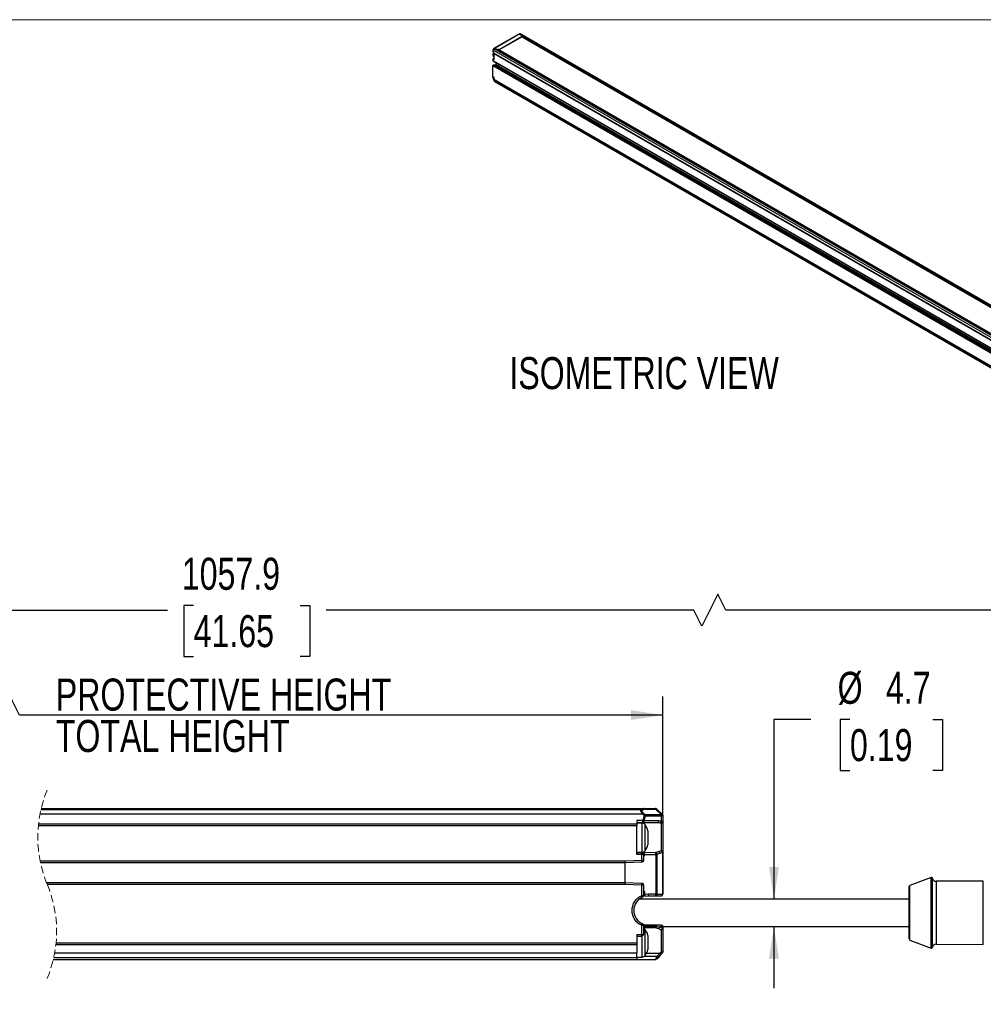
# Model space of a CAD drawing. Header units: millimetres. Extents: x 0 to 432, y 0 to 279.
# Tile 3 of 20: x 147 to 313, y 110 to 279. Entities that reach past the tile are written whole.
import ezdxf

# ---------------------------------------------------------------- set-up
doc = ezdxf.new("R2010")
doc.units = ezdxf.units.MM
doc.linetypes.add('HIDDEN', pattern=[1.905, 1.27, -0.635])
doc.layers.add('DIMENSIONS', color=140, linetype='Continuous', lineweight=25)
doc.layers.add('TEXT', color=140, linetype='Continuous', lineweight=25)
doc.styles.add('SLDTEXTSTYLE0', font='TXT', dxfattribs={"width": 0.75})
doc.dimstyles.new('SLDDIMSTYLE1', dxfattribs={"dimtxt": 5.5, "dimasz": 5.5, "dimexe": 0, "dimexo": 0.0625, "dimgap": 1.375, "dimtad": 0, "dimtih": 1, "dimtoh": 1, "dimdec": 1, "dimrnd": 1e-09, "dimzin": 12, "dimdsep": 46, "dimtxsty": 'SLDTEXTSTYLE0', "dimsah": 1, "dimcen": 0.09, "dimadec": 0, "dimazin": 3, "dimtfac": 1, "dimtdec": 1, "dimtofl": 0, "dimtmove": 0, "dimatfit": 3, "dimfxl": 0, "dimfrac": 2, "dimtolj": 1, "dimtzin": 12, "dimarcsym": 0})
doc.dimstyles.new('SLDDIMSTYLE2', dxfattribs={"dimtxt": 5.5, "dimasz": 5.5, "dimexe": 0, "dimexo": 0.0625, "dimgap": 1.375, "dimtad": 0, "dimtih": 1, "dimtoh": 1, "dimdec": 1, "dimrnd": 1e-09, "dimzin": 12, "dimdsep": 46, "dimtxsty": 'SLDTEXTSTYLE0', "dimsah": 1, "dimcen": 0.09, "dimadec": 0, "dimazin": 3, "dimtfac": 1, "dimtdec": 1, "dimtmove": 0, "dimatfit": 0, "dimfxl": 0, "dimfrac": 2, "dimtolj": 1, "dimtzin": 12, "dimarcsym": 0})

# ---------------------------------------------------------------- blocks, each defined once
blk = doc.blocks.new('SW_NOTE_0_2')
at = {"layer": 'TEXT', "color": 0, "char_height": 5.5, "attachment_point": 1, "style": 'SLDTEXTSTYLE0'}
for s, insert in [('PROTECTIVE HEIGHT', (0, 7.09)), ('TOTAL HEIGHT', (0, -0.02))]:
    blk.add_mtext(s, dxfattribs=dict(at, insert=insert))
blk = doc.blocks.new('_D_2')
at = {"layer": 'DIMENSIONS'}
for p, q in [((27.01, 143.05), (27.01, 163.13)), ((145.64, 162.7), (142.89, 157.2)), ((147.02, 159.95), (145.64, 162.7)), ((257.5, 142.9), (257.5, 163.13)), ((75.92, 160.76), (74.25, 160.76)), ((74.25, 160.76), (74.25, 152.03)), ((94.21, 160.76), (95.89, 160.76)), ((95.89, 160.76), (95.89, 152.03)), ((27.01, 159.95), (71.46, 159.95)), ((141.52, 159.95), (98.68, 159.95)), ((142.89, 157.2), (141.52, 159.95)), ((257.5, 159.95), (147.02, 159.95)), ((74.25, 152.03), (75.92, 152.03)), ((95.89, 152.03), (94.21, 152.03))]:
    blk.add_line(p, q, dxfattribs=at)
for points in [[(27.01, 159.95), (32.51, 159.11), (32.51, 160.8)], [(257.5, 159.95), (252, 160.8), (252, 159.11)]]:
    blk.add_solid(points, dxfattribs=at)
at = {"layer": 'DIMENSIONS', "char_height": 5.5, "attachment_point": 1, "style": 'SLDTEXTSTYLE0'}
for s, insert in [('970.3', (75.92, 168.97)), ('38.20', (75.92, 159.12))]:
    blk.add_mtext(s, dxfattribs=dict(at, insert=insert))
blk = doc.blocks.new('_D_3')
at = {"layer": 'DIMENSIONS'}
for p, q in [((27.01, 143.05), (27.01, 181.13)), ((345.1, 132.45), (345.1, 181.13)), ((266.95, 180.7), (264.2, 175.2)), ((268.33, 177.95), (266.95, 180.7)), ((27.01, 177.95), (172.44, 177.95)), ((176.91, 178.76), (175.23, 178.76)), ((175.23, 178.76), (175.23, 170.03)), ((195.2, 178.76), (196.87, 178.76)), ((196.87, 178.76), (196.87, 170.03)), ((262.83, 177.95), (199.67, 177.95)), ((264.2, 175.2), (262.83, 177.95)), ((345.1, 177.95), (268.33, 177.95)), ((175.23, 170.03), (176.91, 170.03)), ((196.87, 170.03), (195.2, 170.03))]:
    blk.add_line(p, q, dxfattribs=at)
for points in [[(27.01, 177.95), (32.51, 177.11), (32.51, 178.8)], [(345.1, 177.95), (339.6, 178.8), (339.6, 177.11)]]:
    blk.add_solid(points, dxfattribs=at)
at = {"layer": 'DIMENSIONS', "char_height": 5.5, "attachment_point": 1, "style": 'SLDTEXTSTYLE0'}
for s, insert in [('1057.9', (174.88, 186.97)), ('41.65', (176.91, 177.12))]:
    blk.add_mtext(s, dxfattribs=dict(at, insert=insert))
blk = doc.blocks.new('_D_4')
at = {"layer": 'DIMENSIONS'}
for p, q in [((282.92, 159.18), (276.57, 159.18)), ((276.57, 159.18), (276.57, 128.33)), ((289.62, 159.18), (287.94, 159.18)), ((287.94, 159.18), (287.94, 150.45)), ((303.84, 159.18), (305.52, 159.18)), ((305.52, 159.18), (305.52, 150.45)), ((287.94, 150.45), (289.62, 150.45)), ((305.52, 150.45), (303.84, 150.45)), ((276.57, 123.63), (276.57, 113.06))]:
    blk.add_line(p, q, dxfattribs=at)
for points in [[(276.57, 128.33), (277.41, 133.83), (275.72, 133.83)], [(276.57, 123.63), (275.72, 118.13), (277.41, 118.13)]]:
    blk.add_solid(points, dxfattribs=at)
at = {"layer": 'DIMENSIONS', "char_height": 5.5, "attachment_point": 1, "style": 'SLDTEXTSTYLE0'}
for s, insert in [('%%c', (287.5, 167.38)), ('4.7', (295.8, 167.38)), ('0.19', (289.62, 157.54))]:
    blk.add_mtext(s, dxfattribs=dict(at, insert=insert))

msp = doc.modelspace()

# ---------------------------------------------------------------- linework, layer by layer
at = {"color": 7, "linetype": 'Continuous', "lineweight": 18}
msp.add_line((0, 279.4), (431.8, 279.4), dxfattribs=at)
for p, q in [((232.78, 276.93), (228.65, 274.54)), ((232.82, 276.92), (228.68, 274.53)), ((233.32, 276.53), (229.36, 274.25)), ((233.32, 276.47), (229.39, 274.2)), ((232.79, 276.93), (232.78, 276.93)), ((232.79, 276.93), (232.79, 276.93)), ((232.94, 276.97), (232.8, 276.94)), ((232.83, 276.93), (232.82, 276.92)), ((232.83, 276.93), (232.97, 276.97)), ((414.32, 172.15), (232.83, 276.93)), ((232.97, 276.97), (415, 171.89)), ((415.07, 171.89), (233.05, 276.96)), ((233.21, 276.6), (233.24, 276.62)), ((233.32, 276.53), (233.21, 276.6)), ((233.24, 276.62), (414.26, 172.12)), ((233.26, 276.44), (414, 172.1)), ((233.32, 276.49), (233.32, 276.53)), ((233.32, 276.47), (233.32, 276.49)), ((233.32, 276.49), (414.07, 172.14)), ((228.32, 274.13), (228.31, 273.91)), ((228.34, 274.25), (228.32, 274.15)), ((228.34, 274.25), (228.32, 274.14)), ((228.37, 274.2), (228.32, 273.93)), ((228.32, 274.15), (228.32, 274.13)), ((228.32, 274.14), (228.32, 273.93)), ((228.32, 274.14), (228.32, 274.13)), ((228.34, 274.25), (228.38, 274.23)), ((228.34, 273.9), (228.4, 274.17)), ((228.4, 274.17), (410.46, 169.07)), ((228.47, 274.44), (228.43, 274.41)), ((228.47, 274.44), (228.44, 274.41)), ((228.44, 274.41), (228.47, 274.39)), ((228.63, 274.53), (228.47, 274.44)), ((228.48, 274.45), (228.47, 274.44)), ((228.48, 274.45), (228.65, 274.54)), ((228.63, 274.53), (228.49, 274.41)), ((228.53, 274.4), (228.67, 274.53)), ((410.55, 169.32), (228.53, 274.4)), ((228.67, 274.53), (228.68, 274.53)), ((228.68, 274.53), (410.17, 169.76)), ((229.21, 274.29), (229.25, 274.31)), ((410.23, 169.79), (229.21, 274.29)), ((410.24, 169.8), (229.24, 274.29)), ((229.36, 274.25), (229.25, 274.31)), ((229.25, 274.31), (229.25, 274.29)), ((229.36, 274.25), (229.36, 274.22)), ((228.3, 272.6), (228.3, 272.4)), ((228.31, 272.59), (228.31, 272.39)), ((228.44, 272.52), (228.31, 272.59)), ((228.31, 272.39), (228.78, 272.09)), ((228.44, 272.72), (228.33, 272.66)), ((228.33, 272.35), (228.79, 272.06)), ((228.48, 273.82), (228.34, 273.9)), ((228.35, 273.84), (228.47, 273.78)), ((228.4, 272.67), (228.44, 272.69)), ((228.44, 272.65), (228.4, 272.67)), ((228.44, 273.66), (228.48, 273.82)), ((410.18, 168.75), (228.44, 273.66)), ((228.44, 273.6), (228.44, 272.52)), ((228.44, 273.6), (410.17, 168.69)), ((228.28, 271.52), (228.28, 271.52)), ((228.28, 271.48), (228.28, 271.51)), ((228.28, 271.49), (228.28, 271.47)), ((228.28, 269.65), (228.28, 271.48)), ((228.3, 269.61), (228.3, 271.44)), ((228.78, 271.2), (228.3, 271.44)), ((228.39, 271.6), (228.34, 271.57)), ((228.34, 271.57), (228.34, 271.57)), ((228.41, 271.6), (228.36, 271.57)), ((228.36, 271.57), (228.36, 271.54)), ((228.83, 271.3), (228.36, 271.54)), ((228.39, 271.6), (228.39, 271.6)), ((228.91, 271.34), (228.41, 271.6)), ((228.42, 271.61), (228.42, 271.61)), ((228.78, 271.58), (228.42, 271.61)), ((228.42, 271.61), (228.42, 271.61)), ((228.43, 271.6), (228.94, 271.35)), ((228.78, 271.57), (228.43, 271.6)), ((228.76, 271.57), (228.76, 271.57)), ((228.78, 272.09), (409.79, 167.59)), ((229.26, 271.32), (228.78, 271.57)), ((409.79, 166.7), (228.78, 271.2)), ((228.79, 272.06), (409.81, 167.56)), ((228.83, 271.3), (228.91, 271.34)), ((409.85, 166.8), (228.83, 271.3)), ((228.86, 272.02), (228.86, 271.69)), ((228.86, 271.69), (228.86, 271.69)), ((228.87, 271.68), (228.87, 272.01)), ((228.87, 271.68), (229.34, 271.43)), ((228.91, 271.34), (409.93, 166.84)), ((409.96, 166.85), (228.94, 271.35)), ((228.94, 271.35), (229.26, 271.32)), ((410.28, 166.82), (229.26, 271.32)), ((229.34, 271.43), (229.34, 271.74)), ((410.36, 166.93), (229.34, 271.43)), ((228.44, 269.53), (228.3, 269.61)), ((228.32, 269.57), (228.31, 269.47)), ((228.32, 269.58), (228.44, 269.51)), ((228.44, 269.53), (228.44, 269.21)), ((228.44, 269.21), (410.17, 164.3)), ((228.44, 269.16), (410.18, 164.25)), ((228.52, 268.87), (228.44, 269.16)), ((410.26, 163.96), (228.52, 268.87)), ((228.57, 268.81), (410.3, 163.89)), ((150.73, 143.88), (251, 143.88)), ((251, 143.88), (251, 143.85)), ((251, 143.88), (254.35, 143.88)), ((251, 143.85), (254.2, 143.85)), ((254.2, 143.85), (253.79, 143.67)), ((253.94, 143.59), (254.35, 143.77)), ((254.2, 143.85), (254.35, 143.88)), ((254.39, 143.88), (254.34, 143.88)), ((254.35, 143.88), (256.09, 143.88)), ((254.5, 143.79), (254.35, 143.77)), ((254.5, 143.79), (256.24, 143.79)), ((257.2, 142.84), (256.24, 143.79)), ((256.45, 143.79), (257.41, 142.84)), ((150.53, 142.96), (254, 142.96)), ((253.79, 143.67), (150.68, 143.67)), ((254, 142.96), (254.3, 142.7)), ((254.3, 142.7), (254.07, 141.86)), ((254.15, 143.1), (254.45, 142.84)), ((254.28, 141.78), (254.51, 142.62)), ((254.45, 142.84), (257.14, 142.84)), ((254.51, 142.62), (257.21, 142.62)), ((257.14, 142.84), (257.2, 142.84)), ((257.21, 142.62), (257.28, 142.63)), ((257.21, 142.62), (257.21, 141.75)), ((257.44, 142.8), (257.39, 142.84)), ((257.41, 142.84), (257.41, 142.84)), ((257.45, 142.79), (257.44, 142.8)), ((257.49, 142.63), (257.5, 142.62)), ((257.5, 142.63), (257.5, 142.62)), ((257.5, 142.62), (257.5, 141.63)), ((150.24, 140.95), (253, 140.95)), ((253, 141.21), (150.26, 141.21)), ((254.07, 141.86), (253, 141.86)), ((253, 141.86), (253, 141.21)), ((253, 141.48), (254.07, 141.48)), ((253.96, 141.38), (253, 141.38)), ((253, 141.21), (253, 140.95)), ((253, 135.98), (253, 140.95)), ((253.96, 138.88), (253.96, 141.38)), ((254.07, 141.48), (254.07, 141.86)), ((254.07, 141.48), (256.57, 141.48)), ((256.79, 141.78), (254.28, 141.78)), ((254.43, 138.88), (254.43, 141.14)), ((256.57, 141.48), (256.99, 141.46)), ((256.65, 141.5), (256.69, 141.48)), ((257.21, 141.75), (256.79, 141.78)), ((257.2, 141.35), (257.2, 136.62)), ((257.42, 141.71), (257.5, 141.63)), ((257.48, 141.53), (257.48, 141.69)), ((257.5, 141.63), (257.5, 136.36)), ((253.96, 136.38), (253.96, 138.88)), ((254.94, 138.88), (254.94, 140.08)), ((254.94, 137.68), (254.94, 138.88)), ((253, 136.38), (253.96, 136.38)), ((253.9, 136.28), (253, 136.28)), ((253.9, 135.98), (253, 135.98)), ((256.27, 136.32), (253.9, 136.31)), ((253.9, 136.31), (253.9, 136.28)), ((253.9, 135.98), (253.9, 136.28)), ((254.2, 135.98), (253.9, 135.98)), ((253.9, 135.02), (253.9, 135.98)), ((254.07, 136.23), (254.15, 136.16)), ((254.2, 135.02), (254.2, 135.98)), ((254.27, 136.19), (254.35, 136.11)), ((254.28, 135.74), (254.35, 135.84)), ((254.38, 136.01), (256.28, 136.02)), ((256.76, 136.43), (256.27, 136.32)), ((256.28, 136.02), (256.28, 129.18)), ((256.98, 136.15), (256.48, 136.02)), ((256.48, 136.02), (256.48, 129.18)), ((257.2, 136.62), (256.76, 136.43)), ((257.41, 136.36), (256.98, 136.15)), ((257.41, 136.36), (257.41, 129.18)), ((257.5, 136.36), (257.5, 129.18)), ((150.54, 134.93), (251, 134.93)), ((150.6, 134.63), (251, 134.63)), ((251, 134.93), (253.9, 135.02)), ((251, 134.63), (251, 134.93)), ((251, 134.63), (253.91, 134.72)), ((251, 131.13), (251, 134.63)), ((253.9, 135.02), (254.2, 135.02)), ((303.54, 132.04), (299.93, 130.68)), ((303.54, 125.91), (303.54, 132.04)), ((251, 131.13), (151.66, 131.13)), ((251, 130.83), (151.78, 130.83)), ((251, 130.83), (251, 131.13)), ((253.91, 131.04), (251, 131.13)), ((253.9, 130.74), (251, 130.83)), ((253.9, 128.96), (253.9, 130.74)), ((254.2, 130.74), (253.9, 130.74)), ((254.2, 128.96), (254.2, 130.74)), ((299.8, 125.93), (299.8, 130.49)), ((299.93, 125.99), (299.93, 130.68)), ((303.81, 125.99), (303.81, 131.88)), ((312.52, 131.43), (304.4, 131.39)), ((304.4, 131.39), (304.4, 120.58)), ((312.52, 125.91), (312.52, 131.43)), ((253.9, 128.96), (254.11, 128.96)), ((254.11, 128.96), (254.2, 128.96)), ((254.2, 129.64), (254.39, 129.64)), ((254.39, 129.11), (254.39, 129.64)), ((255.01, 129.18), (254.39, 129.11)), ((254.45, 128.82), (255, 128.88)), ((255, 128.88), (256.27, 128.88)), ((256.28, 129.18), (255.01, 129.18)), ((256.27, 128.88), (257.2, 128.88)), ((256.28, 129.18), (256.48, 129.18)), ((256.48, 129.18), (257.41, 129.18)), ((257.41, 129.18), (257.5, 129.18)), ((299.8, 128.33), (253.43, 128.33)), ((299.8, 121.48), (299.8, 125.93)), ((299.93, 121.28), (299.93, 125.99)), ((303.54, 119.93), (303.54, 125.91)), ((303.81, 120.08), (303.81, 125.99)), ((312.52, 120.53), (312.52, 125.91)), ((254.2, 123.81), (253.9, 123.81)), ((253.9, 122.28), (253.9, 123.81)), ((254.2, 122.28), (254.2, 123.81)), ((254.2, 123.77), (254.2, 123.76)), ((254.28, 123.64), (254.28, 123.78)), ((254.28, 123.78), (255, 123.68)), ((254.28, 123.64), (254.28, 123.44)), ((256.16, 123.64), (254.28, 123.64)), ((256.14, 123.88), (255, 123.88)), ((255, 123.68), (255, 123.88)), ((255, 123.68), (256.14, 123.68)), ((257.2, 123.88), (256.14, 123.88)), ((256.14, 123.68), (256.14, 123.88)), ((256.16, 123.64), (256.16, 123.44)), ((256.41, 123.65), (256.91, 123.58)), ((256.41, 123.65), (256.41, 123.65)), ((257.41, 123.58), (256.91, 123.58)), ((256.97, 123.56), (256.91, 123.58)), ((257.41, 123.33), (256.97, 123.56)), ((257.41, 123.58), (257.41, 123.33)), ((257.48, 123.58), (257.41, 123.58)), ((257.5, 123.58), (257.48, 123.58)), ((257.49, 123.63), (299.8, 123.63)), ((257.5, 123.58), (257.5, 123.33)), ((253, 122.28), (253.9, 122.28)), ((253, 122.28), (253, 120.81)), ((253, 121.98), (253.9, 121.98)), ((253.9, 122.28), (254.11, 122.28)), ((253.96, 120.88), (253.96, 122.1)), ((254.11, 122.28), (254.2, 122.28)), ((254.24, 123.44), (254.28, 123.45)), ((254.28, 123.44), (256.16, 123.44)), ((254.43, 120.88), (254.43, 123.14)), ((254.94, 120.88), (254.94, 122.08)), ((256.16, 123.44), (256.76, 123.28)), ((256.76, 123.28), (257.2, 123.08)), ((257.2, 123.08), (257.2, 119.29)), ((257.5, 123.33), (257.5, 119.33)), ((153.26, 120.56), (253, 120.56)), ((153.29, 120.81), (253, 120.81)), ((253, 120.81), (253, 120.56)), ((253, 120.56), (253, 119.03)), ((253.96, 118.38), (253.96, 120.88)), ((254.43, 118.63), (254.43, 120.88)), ((254.94, 119.68), (254.94, 120.88)), ((299.93, 121.28), (303.54, 119.93)), ((304.4, 120.58), (312.52, 120.53)), ((253, 119.03), (153.04, 119.03)), ((253, 118.33), (253, 119.03)), ((256.46, 118.49), (254.3, 118.49)), ((254.67, 119.04), (256.96, 119.04)), ((256.96, 119.04), (256.46, 118.49)), ((256.6, 118.21), (257.1, 118.76)), ((257.1, 118.76), (256.6, 118.21)), ((256.62, 118.27), (257.12, 118.82)), ((257.2, 119.29), (256.96, 119.04)), ((257.1, 118.76), (257.34, 119.03)), ((253, 117.88), (152.8, 117.88)), ((253, 117.92), (152.81, 117.92)), ((152.9, 118.33), (253, 118.33)), ((253, 118.38), (253.96, 118.38)), ((253, 118.33), (253, 117.92)), ((253, 117.98), (256.25, 117.98)), ((253, 117.92), (253, 117.88))]:
    msp.add_line(p, q)
at = {"flags": 128}
for points in [[(228.47, 274.44), (228.47, 274.44), (228.47, 274.44)], [(228.65, 274.54), (228.65, 274.54), (228.65, 274.54), (228.65, 274.54), (228.66, 274.54), (228.66, 274.54), (228.66, 274.53), (228.67, 274.53), (228.67, 274.53)], [(228.32, 273.93), (228.31, 273.92), (228.31, 273.91)], [(256.48, 136.02), (256.44, 136.02), (256.39, 136.02), (256.33, 136.02), (256.28, 136.02)], [(253.9, 130.74), (253.9, 130.77), (253.9, 130.8), (253.9, 130.83), (253.9, 130.86), (253.9, 130.88), (253.9, 130.91), (253.9, 130.93), (253.9, 130.96)], [(254.02, 128.68), (254.01, 128.7), (253.98, 128.76), (253.94, 128.85), (253.9, 128.96)], [(253.9, 123.81), (253.94, 123.91), (253.98, 124), (254.01, 124.06), (254.02, 124.08)]]:
    msp.add_lwpolyline(points, dxfattribs=at)
for centre, radius, start, end in [((232.8, 276.89), 0.0402, 54.3818, 114.314), ((232.8, 276.89), 0.0463, 113.0316, 119.9924), ((232.8, 276.91), 0.0281, 38.3393, 97.6534), ((233.28, 276.56), 0.0769, 121.9547, 151.1444), ((228.34, 274.14), 0.0136, 168.3101, 182.4717), ((228.51, 274.4), 0.0606, 126.1097, 132.1826), ((228.51, 274.4), 0.0601, 119.9995, 126.1064), ((228.5, 274.37), 0.0407, 52.1831, 105.3701), ((228.65, 274.49), 0.0407, 52.1831, 105.3701), ((228.68, 274.49), 0.0606, 126.1097, 132.1826), ((228.68, 274.49), 0.0601, 119.9995, 126.1064), ((229.22, 274.27), 0.0268, 65.6929, 125.6176), ((228.32, 272.6), 0.0201, 114.3747, 174.3052), ((228.32, 272.61), 0.0201, 185.6948, 245.6253), ((228.32, 272.41), 0.0201, 185.6948, 245.6253), ((228.36, 273.94), 0.0407, 194.6433, 247.8229), ((228.38, 273.88), 0.0478, 158.7358, 231.2673), ((228.96, 273.36), 0.616, 145.5932, 211.4659), ((228.74, 273.6), 0.301, 168.1348, 179.654), ((228.35, 271.55), 0.0192, 57.4968, 115.2871), ((228.4, 271.58), 0.019, 57.3185, 117.5626), ((228.42, 271.59), 0.022, 90.4604, 120.6448), ((228.42, 271.58), 0.0267, 91.6911, 117.4864), ((228.42, 271.59), 0.0216, 61.2227, 89.7537), ((228.42, 271.58), 0.0254, 63.4046, 84.8109), ((228.77, 271.55), 0.0254, 63.4046, 84.8109), ((228.88, 271.7), 0.019, 182.4456, 242.6893), ((228.79, 269.4), 0.448, 161.271, 222.1612), ((228.64, 269.21), 0.204, 179.4895, 194.4264), ((228.62, 268.9), 0.107, 191.7334, 238.475), ((254.15, 143.57), 0.281, 45.117, 80.1456), ((254.34, 143.7), 0.188, 32.0795, 87.1967), ((255.28, 141.79), 1.34, 132.1563, 137.0998), ((254.07, 141.76), 0.964, 63.1671, 76.6254), ((254.75, 142.38), 0.554, 123.7316, 132.6732), ((254.14, 142.63), 0.371, 359.007, 33.6458), ((257.2, 142.62), 0.301, 22.3314, 32.9553), ((253.96, 140.82), 0.56, 34.0004, 89.9999), ((253.79, 140.74), 1.15, 70.0027, 76.023), ((254.02, 141.75), 0.268, 281.4236, 8.0475), ((253.93, 141.11), 0.762, 62.3529, 70.2862), ((251.09, 138.88), 4.03, 17.3378, 34.0015), ((256.52, 141.75), 0.268, 281.4265, 8.0446), ((251.09, 138.88), 4.03, 325.9551, 342.6637), ((253.9, 135.98), 0.3, 45.0026, 89.9976), ((253.96, 136.94), 0.56, 270.0036, 325.9684), ((256.38, 277.94), 141.95, 269.118, 269.1957), ((256.24, 136.13), 0.191, 28.8758, 83.1047), ((309.54, 136.47), 55.66, 181.704, 181.7945), ((303.61, 131.85), 0.2, 9.9031, 110.555), ((300, 130.49), 0.2, 110.5483, 180.002), ((304.4, 131.99), 0.6, 189.8949, 270.3252), ((255, 126.38), 2.5, 113.1333, 246.8667), ((251.99, 128.5), 2.48, 7.5155, 14.4075), ((252.57, 129.11), 2.44, 354.7189, 1.7647), ((257.2, 129.18), 0.3, 270.0024, 359.9938), ((257.19, 129.07), 0.191, 272.6177, 327.3503), ((253.9, 123.81), 0.3, 33.4244, 66.8775), ((255, 126.38), 2.5, 254.5336, 270.0005), ((253.96, 122.82), 0.56, 33.9925, 64.9959), ((251.09, 120.88), 4.03, 17.3378, 34.0016), ((300, 121.47), 0.2, 179.9977, 249.452), ((304.4, 119.98), 0.6, 89.6748, 170.1051), ((253.96, 118.94), 0.56, 270.0037, 325.9682), ((251.09, 120.88), 4.03, 325.9551, 342.6637), ((303.61, 120.12), 0.2, 249.4449, 350.0972)]:
    msp.add_arc(centre, radius, start, end)
at = {"color": 7, "linetype": 'HIDDEN', "lineweight": 18}
for centre, start, end in [((171.17, 138.97), 157.3801, 202.6199), ((132.35, 122.8), 337.3801, 22.6199)]:
    msp.add_arc(centre, 21.03, start, end, dxfattribs=at)
for centre, major_axis, ratio, start_param, end_param in [((232.82, 276.86), (-0.0232, 0.0766), 0.57909, 5.648717, 6.434116), ((233.09, 276.95), (0.272, 0.018), 0.140242, 3.315468, 3.348987), ((228.69, 274.47), (-0.04, 0.0693), 0.427872, 5.497862, 6.28326), ((228.95, 274.63), (0.279, 0.088), 0.172242, 3.264358, 3.297877)]:
    msp.add_ellipse(centre, major_axis=major_axis, ratio=ratio, start_param=start_param, end_param=end_param)
for points in [[(232.97, 276.97), (232.96, 276.98), (232.94, 276.98), (232.93, 276.97)], [(233, 276.97), (232.99, 276.98), (232.97, 276.98), (232.95, 276.97)], [(228.37, 274.2), (228.37, 274.19), (228.38, 274.18), (228.4, 274.17)], [(228.4, 274.21), (228.39, 274.22), (228.38, 274.22), (228.38, 274.23)], [(228.49, 274.41), (228.49, 274.4), (228.48, 274.4), (228.47, 274.39)], [(228.47, 274.39), (228.48, 274.39), (228.49, 274.38), (228.5, 274.37)], [(228.43, 273.8), (228.35, 273.67), (228.31, 273.52), (228.31, 273.39)], [(228.28, 271.48), (228.28, 271.49), (228.29, 271.51), (228.3, 271.52)], [(228.3, 271.44), (228.29, 271.45), (228.28, 271.46), (228.28, 271.48)], [(228.3, 271.52), (228.32, 271.54), (228.34, 271.54), (228.36, 271.54)], [(228.3, 271.44), (228.3, 271.44), (228.3, 271.44), (228.3, 271.44)], [(228.41, 271.6), (228.4, 271.6), (228.39, 271.6), (228.39, 271.6)], [(228.41, 271.6), (228.41, 271.6), (228.41, 271.6), (228.41, 271.6)], [(228.41, 271.6), (228.41, 271.6), (228.41, 271.6), (228.41, 271.6)], [(228.43, 271.6), (228.43, 271.6), (228.43, 271.6), (228.43, 271.6)], [(228.78, 271.57), (228.78, 271.57), (228.79, 271.57), (228.79, 271.57)], [(228.82, 271.62), (228.82, 271.62), (228.82, 271.62), (228.83, 271.61)], [(228.87, 271.68), (228.87, 271.68), (228.87, 271.68), (228.87, 271.68)], [(228.91, 271.34), (228.92, 271.35), (228.93, 271.35), (228.94, 271.35)], [(228.28, 269.65), (228.28, 269.63), (228.29, 269.62), (228.3, 269.61)]]:
    msp.add_open_spline(points, degree=3)
for points, knots in [([(232.93, 276.97), (232.93, 276.97), (232.94, 276.97), (232.95, 276.97), (232.95, 276.97)], [0, 0, 0, 0, 0.498412, 1, 1, 1, 1]), ([(233, 276.97), (233, 276.97), (232.99, 276.97), (232.98, 276.97), (232.97, 276.97)], [0, 0, 0, 0, 0.501138, 1, 1, 1, 1]), ([(233.05, 276.96), (233.05, 276.97), (233.04, 276.97), (233.03, 276.97), (233.02, 276.98), (233.01, 276.97), (233, 276.97)], [0, 0, 0, 0, 0.24952, 0.499228, 0.749322, 1, 1, 1, 1]), ([(228.44, 274.41), (228.43, 274.4), (228.42, 274.39), (228.4, 274.38), (228.39, 274.36), (228.38, 274.34), (228.37, 274.31), (228.36, 274.29), (228.35, 274.27), (228.35, 274.25), (228.34, 274.25)], [0, 0, 0, 0, 0.127227, 0.252587, 0.376682, 0.500131, 0.623563, 0.747609, 0.872887, 1, 1, 1, 1]), ([(228.37, 274.2), (228.37, 274.2), (228.37, 274.21), (228.38, 274.22), (228.38, 274.23)], [0, 0, 0, 0, 0.498412, 1, 1, 1, 1]), ([(228.47, 274.39), (228.46, 274.38), (228.45, 274.37), (228.43, 274.35), (228.42, 274.33), (228.4, 274.3), (228.39, 274.28), (228.38, 274.25), (228.38, 274.24), (228.38, 274.23)], [0, 0, 0, 0, 0.142804, 0.285702, 0.428607, 0.571491, 0.714367, 0.857224, 1, 1, 1, 1]), ([(228.5, 274.37), (228.49, 274.37), (228.48, 274.36), (228.47, 274.34), (228.45, 274.32), (228.44, 274.3), (228.43, 274.28), (228.42, 274.26), (228.41, 274.23), (228.41, 274.22), (228.4, 274.21)], [0, 0, 0, 0, 0.125369, 0.250435, 0.375295, 0.500049, 0.624797, 0.749639, 0.874673, 1, 1, 1, 1]), ([(228.4, 274.21), (228.4, 274.2), (228.4, 274.19), (228.4, 274.18), (228.4, 274.17)], [0, 0, 0, 0, 0.501138, 1, 1, 1, 1]), ([(228.53, 274.4), (228.52, 274.4), (228.51, 274.39), (228.5, 274.38), (228.5, 274.37)], [0, 0, 0, 0, 0.498446, 1, 1, 1, 1]), ([(228.31, 273.41), (228.31, 273.39), (228.3, 273.33), (228.32, 273.22), (228.36, 273.11), (228.41, 273.07), (228.44, 273.05)], [0, 0, 0, 0, 0.117587, 0.440491, 0.784769, 1, 1, 1, 1]), ([(228.3, 272.4), (228.3, 272.4), (228.3, 272.39), (228.31, 272.37), (228.32, 272.36), (228.32, 272.36), (228.32, 272.36)], [0, 0, 0, 0, 0.2769941, 0.56584, 0.8604888, 1, 1, 1, 1]), ([(228.43, 273.8), (228.39, 273.73), (228.34, 273.63), (228.31, 273.49), (228.31, 273.43), (228.31, 273.41)], [0, 0, 0, 0, 0.564229, 0.778404, 1, 1, 1, 1]), ([(228.4, 272.67), (228.39, 272.67), (228.38, 272.67), (228.37, 272.66), (228.36, 272.66), (228.35, 272.65), (228.34, 272.64), (228.33, 272.63), (228.32, 272.61), (228.31, 272.6), (228.31, 272.59)], [0, 0, 0, 0, 0.114331, 0.218978, 0.313961, 0.399311, 0.47507, 0.541301, 0.779651, 1, 1, 1, 1]), ([(228.31, 272.62), (228.31, 272.62), (228.31, 272.63), (228.32, 272.64), (228.32, 272.65), (228.33, 272.65), (228.34, 272.66), (228.36, 272.67), (228.38, 272.67), (228.4, 272.67)], [0, 0, 0, 0, 0.086891, 0.176045, 0.267898, 0.36285, 0.461263, 0.687858, 1, 1, 1, 1]), ([(228.31, 272.39), (228.31, 272.38), (228.31, 272.37), (228.32, 272.36), (228.32, 272.36), (228.33, 272.35), (228.33, 272.35)], [0, 0, 0, 0, 0.321793, 0.625465, 0.911002, 1, 1, 1, 1]), ([(228.32, 273.91), (228.32, 273.91), (228.31, 273.89), (228.32, 273.88), (228.33, 273.87)], [0, 0, 0, 0, 0.357228, 1, 1, 1, 1]), ([(228.33, 273.87), (228.33, 273.86), (228.34, 273.85), (228.35, 273.84), (228.35, 273.84)], [0, 0, 0, 0, 0.823092, 1, 1, 1, 1]), ([(228.36, 271.57), (228.35, 271.57), (228.34, 271.56), (228.33, 271.56), (228.32, 271.55), (228.31, 271.55), (228.3, 271.54), (228.28, 271.52), (228.28, 271.51), (228.28, 271.51)], [0, 0, 0, 0, 0.099655, 0.194211, 0.284907, 0.373142, 0.460437, 0.703503, 1, 1, 1, 1]), ([(228.3, 271.52), (228.3, 271.51), (228.29, 271.5), (228.29, 271.47), (228.3, 271.46), (228.3, 271.44)], [0, 0, 0, 0, 0.5, 0.5, 1, 1, 1, 1]), ([(228.34, 271.57), (228.33, 271.57), (228.33, 271.56), (228.32, 271.56), (228.31, 271.55), (228.3, 271.55), (228.3, 271.54), (228.3, 271.54)], [0, 0, 0, 0, 0.25, 0.25, 0.5, 0.5, 1, 1, 1, 1]), ([(228.36, 271.54), (228.34, 271.53), (228.33, 271.52), (228.31, 271.48), (228.3, 271.46), (228.3, 271.44)], [0, 0, 0, 0, 0.5, 0.5, 1, 1, 1, 1]), ([(228.39, 271.6), (228.39, 271.6), (228.4, 271.6), (228.41, 271.6), (228.41, 271.6)], [0, 0, 0, 0, 0.499954, 1, 1, 1, 1]), ([(228.41, 271.6), (228.41, 271.6), (228.42, 271.6), (228.43, 271.6), (228.43, 271.6)], [0, 0, 0, 0, 0.5000044, 1, 1, 1, 1]), ([(228.75, 271.59), (228.76, 271.61), (228.8, 271.66), (228.84, 271.74), (228.85, 271.8), (228.86, 271.83)], [0, 0, 0, 0, 0.286824, 0.643435, 1, 1, 1, 1]), ([(228.82, 271.62), (228.81, 271.6), (228.8, 271.59), (228.78, 271.58), (228.77, 271.57), (228.76, 271.57)], [0, 0, 0, 0, 0.5, 0.5, 1, 1, 1, 1]), ([(228.76, 271.57), (228.76, 271.57), (228.77, 271.58), (228.78, 271.58), (228.78, 271.57), (228.79, 271.57)], [0, 0, 0, 0, 0.301422, 0.638122, 1, 1, 1, 1]), ([(228.78, 272.09), (228.78, 272.09), (228.78, 272.07), (228.79, 272.06), (228.79, 272.06), (228.79, 272.06)], [0, 0, 0, 0, 0.499732, 0.999463, 1, 1, 1, 1]), ([(228.78, 271.2), (228.78, 271.2), (228.78, 271.21), (228.78, 271.22), (228.78, 271.24), (228.79, 271.25), (228.79, 271.26), (228.8, 271.27), (228.81, 271.28), (228.81, 271.28), (228.82, 271.29), (228.83, 271.29), (228.83, 271.3), (228.83, 271.3)], [0, 0, 0, 0, 0.113491, 0.222466, 0.326923, 0.426863, 0.522285, 0.613191, 0.69958, 0.781454, 0.858814, 0.931662, 1, 1, 1, 1]), ([(228.79, 271.57), (228.79, 271.57), (228.8, 271.58), (228.81, 271.59), (228.82, 271.6), (228.83, 271.61)], [0, 0, 0, 0, 0.5, 0.5, 1, 1, 1, 1]), ([(228.86, 271.76), (228.86, 271.75), (228.85, 271.72), (228.84, 271.69), (228.83, 271.66), (228.82, 271.63), (228.81, 271.61), (228.8, 271.6), (228.8, 271.6), (228.8, 271.6)], [0, 0, 0, 0, 0.172978, 0.332031, 0.481119, 0.621157, 0.753423, 0.879236, 1, 1, 1, 1]), ([(228.86, 271.69), (228.86, 271.68), (228.85, 271.67), (228.84, 271.64), (228.83, 271.63), (228.82, 271.62)], [0, 0, 0, 0, 0.5, 0.5, 1, 1, 1, 1]), ([(228.83, 271.61), (228.84, 271.62), (228.85, 271.63), (228.86, 271.66), (228.87, 271.67), (228.87, 271.68)], [0, 0, 0, 0, 0.5, 0.5, 1, 1, 1, 1]), ([(228.86, 271.69), (228.86, 271.69), (228.86, 271.69), (228.86, 271.68), (228.87, 271.68), (228.87, 271.68)], [0, 0, 0, 0, 0.327711, 0.664617, 1, 1, 1, 1]), ([(229.34, 271.43), (229.34, 271.41), (229.33, 271.38), (229.3, 271.33), (229.27, 271.32), (229.26, 271.32)], [0, 0, 0, 0, 0.5, 0.5, 1, 1, 1, 1]), ([(228.28, 269.64), (228.28, 269.64), (228.28, 269.63), (228.29, 269.61), (228.3, 269.59), (228.31, 269.58), (228.32, 269.58)], [0, 0, 0, 0, 0.206894, 0.444381, 0.712072, 1, 1, 1, 1]), ([(228.3, 269.61), (228.3, 269.61), (228.3, 269.59), (228.31, 269.58), (228.32, 269.58), (228.32, 269.58)], [0, 0, 0, 0, 0.374886, 0.749771, 1, 1, 1, 1]), ([(228.31, 269.49), (228.31, 269.47), (228.3, 269.41), (228.32, 269.3), (228.37, 269.18), (228.43, 269.13), (228.46, 269.11)], [0, 0, 0, 0, 0.109361, 0.409677, 0.729871, 1, 1, 1, 1]), ([(228.32, 269.58), (228.32, 269.58), (228.31, 269.55), (228.31, 269.52), (228.31, 269.49)], [0, 0, 0, 0, 0.034409, 1, 1, 1, 1]), ([(256.09, 143.88), (256.11, 143.88), (256.14, 143.88), (256.18, 143.86), (256.21, 143.83), (256.23, 143.81), (256.24, 143.79)], [0, 0, 0, 0, 0.231647, 0.471774, 0.726815, 1, 1, 1, 1]), ([(256.44, 143.79), (256.43, 143.81), (256.4, 143.83), (256.34, 143.86), (256.29, 143.88), (256.25, 143.88), (256.23, 143.88)], [0, 0, 0, 0, 0.248522, 0.501094, 0.753154, 1, 1, 1, 1]), ([(256.24, 143.88), (256.26, 143.88), (256.3, 143.88), (256.35, 143.86), (256.41, 143.83), (256.44, 143.81), (256.45, 143.79)], [0, 0, 0, 0, 0.250018, 0.499971, 0.750043, 1, 1, 1, 1]), ([(256.45, 143.79), (256.43, 143.8), (256.36, 143.81), (256.29, 143.8), (256.24, 143.79)], [0, 0, 0, 0, 0.296444, 1, 1, 1, 1]), ([(254, 142.96), (253.93, 143.05), (253.82, 143.19), (253.73, 143.4), (253.7, 143.58), (253.76, 143.64), (253.79, 143.67)], [0, 0, 0, 0, 0.390644, 0.675145, 0.856087, 1, 1, 1, 1]), ([(253.79, 143.67), (253.82, 143.66), (253.87, 143.65), (253.92, 143.61), (253.94, 143.59)], [0, 0, 0, 0, 0.485684, 1, 1, 1, 1]), ([(253.94, 143.59), (253.93, 143.59), (253.9, 143.57), (253.87, 143.53), (253.86, 143.49), (253.87, 143.43), (253.9, 143.37), (253.99, 143.25), (254.08, 143.16), (254.15, 143.1)], [0, 0, 0, 0, 0.079, 0.147509, 0.218203, 0.302804, 0.412783, 0.54808, 1, 1, 1, 1]), ([(254, 142.96), (254.01, 142.98), (254.04, 143.01), (254.08, 143.04), (254.11, 143.08), (254.14, 143.09), (254.15, 143.1)], [0, 0, 0, 0, 0.298631, 0.572183, 0.80905, 1, 1, 1, 1]), ([(257.14, 142.84), (257.15, 142.82), (257.17, 142.79), (257.19, 142.74), (257.2, 142.68), (257.2, 142.64), (257.21, 142.62)], [0, 0, 0, 0, 0.234387, 0.481672, 0.738357, 1, 1, 1, 1]), ([(257.2, 142.84), (257.24, 142.85), (257.31, 142.87), (257.38, 142.85), (257.41, 142.84)], [0, 0, 0, 0, 0.6444665, 1, 1, 1, 1]), ([(257.28, 142.63), (257.28, 142.65), (257.28, 142.69), (257.26, 142.74), (257.23, 142.8), (257.21, 142.83), (257.2, 142.84)], [0, 0, 0, 0, 0.252563, 0.509204, 0.761027, 1, 1, 1, 1]), ([(257.49, 142.63), (257.47, 142.63), (257.4, 142.65), (257.33, 142.64), (257.28, 142.63)], [0, 0, 0, 0, 0.335742, 1, 1, 1, 1]), ([(257.41, 142.84), (257.42, 142.83), (257.44, 142.8), (257.47, 142.74), (257.49, 142.69), (257.49, 142.65), (257.49, 142.63)], [0, 0, 0, 0, 0.246971, 0.499089, 0.751677, 1, 1, 1, 1]), ([(257.49, 142.68), (257.49, 142.7), (257.48, 142.74), (257.46, 142.77), (257.45, 142.79)], [0, 0, 0, 0, 0.495428, 1, 1, 1, 1]), ([(257.5, 142.62), (257.5, 142.64), (257.5, 142.68), (257.48, 142.72), (257.48, 142.74)], [0, 0, 0, 0, 0.47931, 1, 1, 1, 1]), ([(257.21, 141.75), (257.2, 141.72), (257.19, 141.65), (257.14, 141.55), (257.07, 141.48), (257.02, 141.46), (256.99, 141.46)], [0, 0, 0, 0, 0.275068, 0.553103, 0.799331, 1, 1, 1, 1]), ([(256.99, 141.46), (257.02, 141.45), (257.08, 141.44), (257.14, 141.42), (257.19, 141.39), (257.2, 141.36), (257.2, 141.35)], [0, 0, 0, 0, 0.364746, 0.643753, 0.841579, 1, 1, 1, 1]), ([(257.5, 141.63), (257.49, 141.6), (257.48, 141.52), (257.41, 141.43), (257.32, 141.36), (257.24, 141.35), (257.2, 141.35)], [0, 0, 0, 0, 0.243934, 0.491456, 0.743942, 1, 1, 1, 1]), ([(257.21, 141.75), (257.25, 141.75), (257.32, 141.74), (257.39, 141.72), (257.42, 141.71)], [0, 0, 0, 0, 0.573538, 1, 1, 1, 1]), ([(254.43, 136.63), (254.43, 136.63), (254.43, 136.57), (254.43, 137.06), (254.43, 137.28), (254.43, 138.1), (254.43, 138.61), (254.43, 138.88)], [0, 0, 0, 0, 0.000092, 0.076205, 0.292958, 0.617352, 1, 1, 1, 1]), ([(253.9, 136.31), (253.98, 136.3), (254.11, 136.28), (254.22, 136.22), (254.27, 136.19)], [0, 0, 0, 0, 0.586555, 1, 1, 1, 1]), ([(254.2, 135.98), (254.2, 136), (254.19, 136.04), (254.18, 136.1), (254.15, 136.15), (254.12, 136.18), (254.11, 136.19)], [0, 0, 0, 0, 0.2499956, 0.5000026, 0.7499889, 1, 1, 1, 1]), ([(254.27, 136.19), (254.26, 136.18), (254.23, 136.17), (254.19, 136.16), (254.15, 136.16), (254.13, 136.17), (254.13, 136.18)], [0, 0, 0, 0, 0.325339, 0.607254, 0.82817, 1, 1, 1, 1]), ([(254.17, 136.1), (254.18, 136.1), (254.2, 136.08), (254.24, 136.09), (254.29, 136.09), (254.33, 136.11), (254.35, 136.11)], [0, 0, 0, 0, 0.1266747, 0.345682, 0.6546309, 1, 1, 1, 1]), ([(254.35, 136.11), (254.36, 136.1), (254.38, 136.07), (254.38, 136.03), (254.38, 136.01)], [0, 0, 0, 0, 0.505756, 1, 1, 1, 1]), ([(254.35, 135.84), (254.36, 135.87), (254.38, 135.92), (254.38, 135.98), (254.38, 136.01)], [0, 0, 0, 0, 0.499614, 1, 1, 1, 1]), ([(256.28, 136.02), (256.28, 136.06), (256.28, 136.12), (256.27, 136.21), (256.27, 136.27), (256.27, 136.31), (256.27, 136.32)], [0, 0, 0, 0, 0.366633, 0.6562924, 0.8878605, 1, 1, 1, 1]), ([(256.41, 136.22), (256.41, 136.22), (256.41, 136.22), (256.41, 136.22), (256.41, 136.22), (256.41, 136.22), (256.41, 136.22), (256.41, 136.22), (256.42, 136.21), (256.42, 136.21), (256.43, 136.19), (256.44, 136.17), (256.47, 136.11), (256.48, 136.06), (256.48, 136.02)], [0, 0, 0, 0, 0.000147, 0.000301, 0.001105, 0.002412, 0.004171, 0.014958, 0.029641, 0.059297, 0.11913, 0.240614, 0.489876, 1, 1, 1, 1]), ([(256.76, 136.43), (256.79, 136.42), (256.84, 136.4), (256.91, 136.33), (256.96, 136.25), (256.97, 136.18), (256.98, 136.15)], [0, 0, 0, 0, 0.214029, 0.467399, 0.739438, 1, 1, 1, 1]), ([(257.2, 136.62), (257.24, 136.61), (257.31, 136.61), (257.41, 136.55), (257.48, 136.46), (257.49, 136.39), (257.5, 136.36)], [0, 0, 0, 0, 0.265652, 0.522351, 0.766011, 1, 1, 1, 1]), ([(257.2, 136.62), (257.23, 136.6), (257.28, 136.57), (257.34, 136.51), (257.38, 136.44), (257.4, 136.38), (257.41, 136.36)], [0, 0, 0, 0, 0.2724704, 0.4802225, 0.741763, 1, 1, 1, 1]), ([(257.48, 136.36), (257.47, 136.36), (257.45, 136.36), (257.43, 136.36), (257.41, 136.36)], [0, 0, 0, 0, 0.426058, 1, 1, 1, 1]), ([(257.5, 136.36), (257.5, 136.36), (257.49, 136.36), (257.48, 136.36), (257.48, 136.36)], [0, 0, 0, 0, 0.2523757, 1, 1, 1, 1]), ([(253.9, 134.81), (253.9, 134.83), (253.9, 134.86), (253.9, 134.91), (253.9, 134.96), (253.9, 135), (253.9, 135.02)], [0, 0, 0, 0, 0.214306, 0.458805, 0.724102, 1, 1, 1, 1]), ([(253.91, 134.72), (253.95, 134.73), (254.02, 134.74), (254.12, 134.81), (254.19, 134.91), (254.19, 134.98), (254.2, 135.02)], [0, 0, 0, 0, 0.24999, 0.499995, 0.75, 1, 1, 1, 1]), ([(253.9, 130.96), (253.91, 130.97), (253.91, 130.99), (253.91, 131.02), (253.91, 131.03), (253.91, 131.04), (253.91, 131.04)], [0, 0, 0, 0, 0.424599, 0.740112, 0.934396, 1, 1, 1, 1]), ([(254.2, 130.74), (254.19, 130.78), (254.19, 130.86), (254.12, 130.96), (254.02, 131.03), (253.95, 131.04), (253.91, 131.04)], [0, 0, 0, 0, 0.2499998, 0.5000046, 0.75001, 1, 1, 1, 1]), ([(253.9, 123.81), (253.66, 123.93), (253.18, 124.19), (252.63, 124.82), (252.28, 125.57), (252.16, 126.38), (252.28, 127.19), (252.63, 127.95), (253.18, 128.58), (253.66, 128.83), (253.9, 128.96)], [0, 0, 0, 0, 0.122304, 0.250001, 0.377699, 0.5, 0.622301, 0.749999, 0.877696, 1, 1, 1, 1]), ([(254.2, 128.96), (254.2, 128.93), (254.19, 128.87), (254.15, 128.79), (254.09, 128.72), (254.04, 128.7), (254.02, 128.68)], [0, 0, 0, 0, 0.249988, 0.500005, 0.749976, 1, 1, 1, 1]), ([(256.27, 128.88), (256.27, 128.89), (256.27, 128.92), (256.27, 128.98), (256.28, 129.07), (256.28, 129.14), (256.28, 129.18)], [0, 0, 0, 0, 0.07694, 0.293676, 0.617774, 1, 1, 1, 1]), ([(256.48, 129.18), (256.48, 129.14), (256.47, 129.07), (256.43, 128.97), (256.36, 128.9), (256.3, 128.89), (256.27, 128.88)], [0, 0, 0, 0, 0.2864147, 0.5530269, 0.7887431, 1, 1, 1, 1]), ([(257.35, 128.97), (257.36, 128.99), (257.38, 129.02), (257.4, 129.07), (257.41, 129.12), (257.41, 129.16), (257.41, 129.18)], [0, 0, 0, 0, 0.234952, 0.482313, 0.738756, 1, 1, 1, 1]), ([(254.15, 123.97), (254.16, 123.95), (254.19, 123.9), (254.2, 123.84), (254.2, 123.81)], [0, 0, 0, 0, 0.500029, 1, 1, 1, 1]), ([(254.28, 123.78), (254.28, 123.81), (254.3, 123.85), (254.32, 123.91), (254.32, 123.95), (254.34, 123.96), (254.34, 123.97), (254.34, 123.97), (254.33, 123.97), (254.33, 123.97)], [0, 0, 0, 0, 0.360723, 0.666493, 0.870942, 0.945548, 0.950324, 0.965842, 1, 1, 1, 1]), ([(256.14, 123.88), (256.18, 123.88), (256.24, 123.87), (256.32, 123.82), (256.38, 123.75), (256.4, 123.68), (256.41, 123.65)], [0, 0, 0, 0, 0.28551, 0.500422, 0.7568, 1, 1, 1, 1]), ([(256.14, 123.68), (256.16, 123.68), (256.19, 123.68), (256.22, 123.66), (256.24, 123.66)], [0, 0, 0, 0, 0.517315, 1, 1, 1, 1]), ([(256.24, 123.66), (256.22, 123.65), (256.2, 123.64), (256.17, 123.64), (256.16, 123.64)], [0, 0, 0, 0, 0.477938, 1, 1, 1, 1]), ([(256.41, 123.65), (256.4, 123.63), (256.38, 123.57), (256.32, 123.51), (256.25, 123.46), (256.19, 123.45), (256.16, 123.44)], [0, 0, 0, 0, 0.244771, 0.500077, 0.711425, 1, 1, 1, 1]), ([(256.24, 123.66), (256.26, 123.66), (256.3, 123.65), (256.36, 123.65), (256.39, 123.65), (256.41, 123.65)], [0, 0, 0, 0, 0.452063, 0.711296, 1, 1, 1, 1]), ([(256.76, 123.28), (256.78, 123.29), (256.83, 123.32), (256.89, 123.38), (256.94, 123.47), (256.96, 123.53), (256.97, 123.56)], [0, 0, 0, 0, 0.215326, 0.4692, 0.740484, 1, 1, 1, 1]), ([(257.2, 123.88), (257.23, 123.88), (257.29, 123.87), (257.36, 123.79), (257.4, 123.7), (257.41, 123.62), (257.41, 123.58)], [0, 0, 0, 0, 0.209464, 0.444685, 0.71205, 1, 1, 1, 1]), ([(257.2, 123.88), (257.24, 123.88), (257.32, 123.87), (257.42, 123.8), (257.48, 123.7), (257.49, 123.62), (257.5, 123.58)], [0, 0, 0, 0, 0.2500452, 0.5000018, 0.7499943, 1, 1, 1, 1]), ([(253.9, 122.07), (253.94, 122.07), (254.01, 122.08), (254.11, 122.13), (254.18, 122.2), (254.19, 122.26), (254.2, 122.28)], [0, 0, 0, 0, 0.287957, 0.555351, 0.790538, 1, 1, 1, 1]), ([(253.9, 121.99), (253.9, 121.99), (253.9, 121.98), (253.9, 122.03), (253.9, 122.05), (253.9, 122.12), (253.9, 122.2), (253.9, 122.25), (253.9, 122.28)], [0, 0, 0, 0, 0.00479, 0.076097, 0.226969, 0.444417, 0.709708, 1, 1, 1, 1]), ([(257.5, 123.33), (257.49, 123.29), (257.48, 123.23), (257.41, 123.14), (257.31, 123.09), (257.24, 123.08), (257.2, 123.08)], [0, 0, 0, 0, 0.2301, 0.472316, 0.730679, 1, 1, 1, 1]), ([(257.2, 123.08), (257.22, 123.09), (257.27, 123.11), (257.31, 123.15), (257.33, 123.18)], [0, 0, 0, 0, 0.479259, 1, 1, 1, 1]), ([(257.33, 123.18), (257.33, 123.18), (257.33, 123.18), (257.33, 123.18), (257.33, 123.18), (257.33, 123.18), (257.33, 123.18), (257.33, 123.18), (257.33, 123.18), (257.33, 123.19), (257.34, 123.2), (257.36, 123.22), (257.38, 123.26), (257.4, 123.3), (257.41, 123.33)], [0, 0, 0, 0, 0.000082, 0.000266, 0.000986, 0.002202, 0.00396, 0.01582, 0.031531, 0.062903, 0.125662, 0.251814, 0.504479, 1, 1, 1, 1]), ([(257.41, 123.33), (257.42, 123.33), (257.44, 123.33), (257.47, 123.33), (257.49, 123.33), (257.5, 123.33), (257.5, 123.33)], [0, 0, 0, 0, 0.424551, 0.739912, 0.934215, 1, 1, 1, 1]), ([(256.31, 118.05), (256.32, 118.08), (256.34, 118.12), (256.36, 118.2), (256.39, 118.27), (256.41, 118.34), (256.43, 118.41), (256.45, 118.46), (256.46, 118.49)], [0, 0, 0, 0, 0.175847, 0.316299, 0.492868, 0.652823, 0.795832, 1, 1, 1, 1]), ([(256.6, 118.21), (256.61, 118.22), (256.62, 118.23), (256.63, 118.27), (256.62, 118.31), (256.61, 118.36), (256.58, 118.4), (256.54, 118.44), (256.5, 118.47), (256.47, 118.49), (256.46, 118.49)], [0, 0, 0, 0, 0.077455, 0.169587, 0.284095, 0.422335, 0.576319, 0.732049, 0.876056, 1, 1, 1, 1]), ([(256.96, 119.04), (256.97, 119.04), (257, 119.02), (257.04, 118.99), (257.07, 118.95), (257.1, 118.91), (257.12, 118.86), (257.13, 118.82), (257.12, 118.78), (257.1, 118.77), (257.1, 118.76)], [0, 0, 0, 0, 0.1239034, 0.2678373, 0.4234902, 0.5775156, 0.715865, 0.8304908, 0.9226315, 1, 1, 1, 1]), ([(257.41, 119.33), (257.38, 119.33), (257.31, 119.32), (257.24, 119.3), (257.2, 119.29)], [0, 0, 0, 0, 0.455783, 1, 1, 1, 1]), ([(257.2, 119.29), (257.21, 119.28), (257.24, 119.26), (257.27, 119.23), (257.31, 119.19), (257.34, 119.15), (257.35, 119.11), (257.36, 119.07), (257.36, 119.04), (257.34, 119.03), (257.34, 119.03)], [0, 0, 0, 0, 0.132118, 0.28362, 0.44503, 0.601667, 0.738874, 0.848365, 0.932047, 1, 1, 1, 1]), ([(257.34, 119.03), (257.35, 119.04), (257.38, 119.07), (257.4, 119.09), (257.41, 119.1)], [0, 0, 0, 0, 0.535512, 1, 1, 1, 1]), ([(257.41, 119.33), (257.43, 119.33), (257.45, 119.33), (257.48, 119.33), (257.49, 119.33), (257.49, 119.33), (257.5, 119.33)], [0, 0, 0, 0, 0.725448, 0.788787, 0.876208, 1, 1, 1, 1]), ([(257.41, 119.1), (257.42, 119.12), (257.44, 119.14), (257.46, 119.2), (257.45, 119.27), (257.42, 119.31), (257.41, 119.33)], [0, 0, 0, 0, 0.200722, 0.435794, 0.707293, 1, 1, 1, 1]), ([(257.5, 119.33), (257.49, 119.29), (257.49, 119.2), (257.43, 119.14), (257.41, 119.1)], [0, 0, 0, 0, 0.515534, 1, 1, 1, 1]), ([(256.45, 118.06), (256.42, 118.04), (256.38, 118.01), (256.31, 117.99), (256.26, 117.98), (256.24, 117.98)], [0, 0, 0, 0, 0.445127, 0.708743, 1, 1, 1, 1]), ([(256.24, 117.98), (256.25, 117.98), (256.26, 117.98), (256.29, 118.01), (256.3, 118.03), (256.31, 118.05)], [0, 0, 0, 0, 0.217286, 0.447665, 1, 1, 1, 1]), ([(256.45, 118.06), (256.44, 118.06), (256.43, 118.04), (256.39, 118.03), (256.35, 118.04), (256.32, 118.05), (256.31, 118.05)], [0, 0, 0, 0, 0.21289, 0.447474, 0.712088, 1, 1, 1, 1]), ([(256.45, 118.06), (256.46, 118.07), (256.49, 118.1), (256.53, 118.14), (256.57, 118.18), (256.59, 118.2), (256.6, 118.21)], [0, 0, 0, 0, 0.229431, 0.508717, 0.778152, 1, 1, 1, 1])]:
    msp.add_open_spline(points, degree=3, knots=knots)
at = {"layer": 'DIMENSIONS'}
msp.add_open_spline([(297.59, 88.17), (369.09, 169.35), (313.85, 20.63), (372.96, 106.64)], degree=3, dxfattribs=at)

# ---------------------------------------------------------------- block references
at = {"layer": 'TEXT'}
msp.add_blockref('SW_NOTE_0_2', (153.24, 159.13), dxfattribs=at)

# ---------------------------------------------------------------- texts
at = {"layer": 'TEXT', "insert": (231.13, 221.44), "char_height": 5.5, "attachment_point": 1, "style": 'SLDTEXTSTYLE0'}
msp.add_mtext('ISOMETRIC VIEW', dxfattribs=at)

# ---------------------------------------------------------------- dimensions: what is measured, and where the dimension line sits
at = {"layer": 'DIMENSIONS'}
for base, p2, text, picture, middle in [((345.1, 177.95), (345.1, 131.18), '1057.9', '_D_3', (186.05, 177.95)), ((257.5, 159.95), (257.5, 141.63), '970.3', '_D_2', (85.07, 159.95))]:
    dim = msp.add_linear_dim(base=base, p1=(27.01, 141.78), p2=p2, text=text, dimstyle='SLDDIMSTYLE1', dxfattribs=at)
    dim.commit()
    dim.dimension.update_dxf_attribs({"geometry": picture, "text_midpoint": middle, "dimtype": 160})
dim = msp.add_linear_dim(base=(276.57, 128.33), p1=(299.8, 123.63), p2=(299.8, 128.33), angle=270.0016, text='%%c<>', dimstyle='SLDDIMSTYLE2', dxfattribs=at)
dim.commit()
dim.dimension.update_dxf_attribs({"geometry": '_D_4', "text_midpoint": (276.56, 159.18), "dimtype": 160})

doc.saveas('drawing.dxf')
